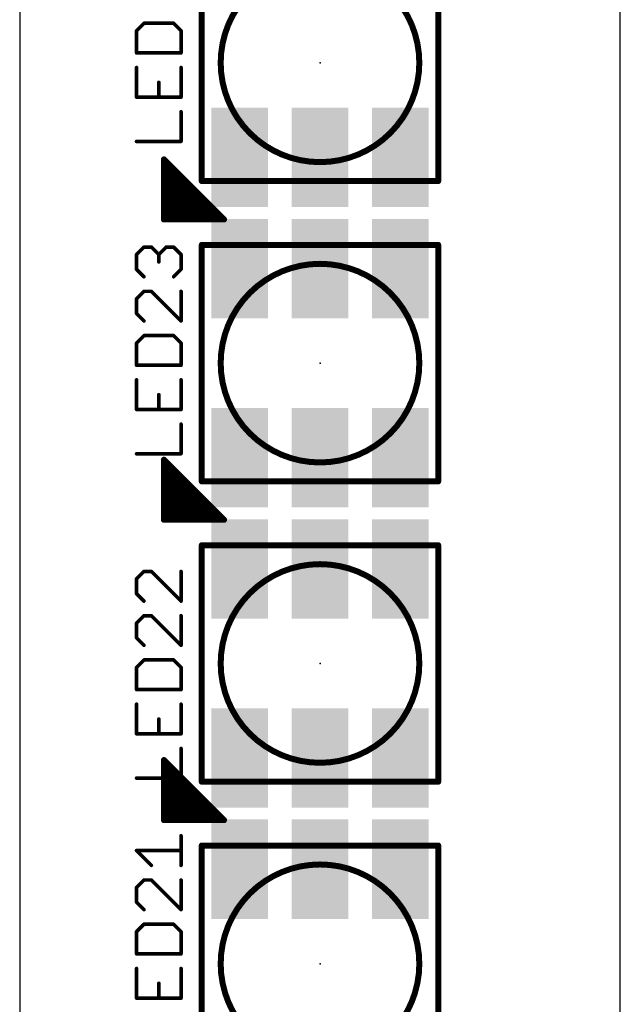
# Model space of a CAD drawing. Extents: x -0.01 to 0.51, y -0.01 to 8.26.
# Tile 7 of 10: x 0 to 0.5, y 5.22 to 6.04. Entities that reach past the tile are written whole.
import ezdxf

# ---------------------------------------------------------------- set-up
doc = ezdxf.new("R2010")
doc.units = 0
for name, color, linetype in [('20', 7, 'CONTINUOUS'), ('21', 253, 'CONTINUOUS'), ('23', 7, 'CONTINUOUS'), ('25', 253, 'CONTINUOUS'), ('29', 253, 'CONTINUOUS'), ('31', 253, 'CONTINUOUS')]:
    doc.layers.add(name, color=color, linetype=linetype)

# ---------------------------------------------------------------- blocks, each defined once
blk = doc.blocks.new('RECT')
blk.add_solid([(-0.5, -0.5), (0.5, -0.5), (-0.5, 0.5), (0.5, 0.5)])

msp = doc.modelspace()

# ---------------------------------------------------------------- linework, layer by layer
at = {"layer": '20'}
for p, q in [((0, 8.25), (0, 0)), ((0.5, 0), (0.5, 8.25))]:
    msp.add_line(p, q, dxfattribs=at)
at = {"layer": '21', "const_width": 0.005}
for points in [[(0.151575, 5.901575), (0.151575, 6.098425)], [(0.348425, 6.098425), (0.348425, 5.901575)], [(0.1201, 5.8696), (0.1201, 5.9196)], [(0.1201, 5.9196), (0.1701, 5.8696)], [(0.125, 5.8696), (0.125, 5.9147)], [(0.13, 5.8696), (0.13, 5.9097)], [(0.135, 5.8696), (0.135, 5.9047)], [(0.14, 5.8696), (0.14, 5.8997)], [(0.348425, 5.901575), (0.151575, 5.901575)], [(0.145, 5.8696), (0.145, 5.8947)], [(0.15, 5.8696), (0.15, 5.8897)], [(0.155, 5.8696), (0.155, 5.8847)], [(0.16, 5.8696), (0.16, 5.8797)], [(0.165, 5.8696), (0.165, 5.8747)], [(0.1701, 5.8696), (0.1201, 5.8696)], [(0.17, 5.8696), (0.17, 5.8697)], [(0.151575, 5.651575), (0.151575, 5.848425)], [(0.151575, 5.848425), (0.348425, 5.848425)], [(0.348425, 5.848425), (0.348425, 5.651575)], [(0.1201, 5.6196), (0.1201, 5.6696)], [(0.1201, 5.6696), (0.1701, 5.6196)], [(0.125, 5.6196), (0.125, 5.6647)], [(0.13, 5.6196), (0.13, 5.6597)], [(0.135, 5.6196), (0.135, 5.6547)], [(0.14, 5.6196), (0.14, 5.6497)], [(0.348425, 5.651575), (0.151575, 5.651575)], [(0.145, 5.6196), (0.145, 5.6447)], [(0.15, 5.6196), (0.15, 5.6397)], [(0.155, 5.6196), (0.155, 5.6347)], [(0.16, 5.6196), (0.16, 5.6297)], [(0.165, 5.6196), (0.165, 5.6247)], [(0.1701, 5.6196), (0.1201, 5.6196)], [(0.17, 5.6196), (0.17, 5.6197)], [(0.151575, 5.401575), (0.151575, 5.598425)], [(0.151575, 5.598425), (0.348425, 5.598425)], [(0.348425, 5.598425), (0.348425, 5.401575)], [(0.1201, 5.3696), (0.1201, 5.4196)], [(0.1201, 5.4196), (0.1701, 5.3696)], [(0.125, 5.3696), (0.125, 5.4147)], [(0.13, 5.3696), (0.13, 5.4097)], [(0.135, 5.3696), (0.135, 5.4047)], [(0.14, 5.3696), (0.14, 5.3997)], [(0.348425, 5.401575), (0.151575, 5.401575)], [(0.145, 5.3696), (0.145, 5.3947)], [(0.15, 5.3696), (0.15, 5.3897)], [(0.155, 5.3696), (0.155, 5.3847)], [(0.16, 5.3696), (0.16, 5.3797)], [(0.165, 5.3696), (0.165, 5.3747)], [(0.1701, 5.3696), (0.1201, 5.3696)], [(0.17, 5.3696), (0.17, 5.3697)], [(0.151575, 5.151575), (0.151575, 5.348425)], [(0.151575, 5.348425), (0.348425, 5.348425)], [(0.348425, 5.348425), (0.348425, 5.151575)]]:
    msp.add_lwpolyline(points, dxfattribs=at)
at = {"layer": '21'}
for points, const_width in [([(0.25, 5.917323, 1), (0.25, 6.082677, 1), (0.25, 5.917323)], 0.005), ([(0.12135, 5.9196, 1), (0.11885, 5.9196)], 0.0025), ([(0.120984, 5.920484, 1), (0.119216, 5.918716)], 0.0025), ([(0.12625, 5.9147, 1), (0.12375, 5.9147)], 0.0025), ([(0.13125, 5.9097, 1), (0.12875, 5.9097)], 0.0025), ([(0.13625, 5.9047, 1), (0.13375, 5.9047)], 0.0025), ([(0.14125, 5.8997, 1), (0.13875, 5.8997)], 0.0025), ([(0.151575, 5.902825, 1), (0.151575, 5.900325)], 0.0025), ([(0.150325, 5.901575, 1), (0.152825, 5.901575)], 0.0025), ([(0.347175, 5.901575, 1), (0.349675, 5.901575)], 0.0025), ([(0.348425, 5.900325, 1), (0.348425, 5.902825)], 0.0025), ([(0.14625, 5.8947, 1), (0.14375, 5.8947)], 0.0025), ([(0.15125, 5.8897, 1), (0.14875, 5.8897)], 0.0025), ([(0.15625, 5.8847, 1), (0.15375, 5.8847)], 0.0025), ([(0.16125, 5.8797, 1), (0.15875, 5.8797)], 0.0025), ([(0.16625, 5.8747, 1), (0.16375, 5.8747)], 0.0025), ([(0.1201, 5.87085, 1), (0.1201, 5.86835)], 0.0025), ([(0.11885, 5.8696, 1), (0.12135, 5.8696)], 0.0025), ([(0.12375, 5.8696, 1), (0.12625, 5.8696)], 0.0025), ([(0.12875, 5.8696, 1), (0.13125, 5.8696)], 0.0025), ([(0.13375, 5.8696, 1), (0.13625, 5.8696)], 0.0025), ([(0.13875, 5.8696, 1), (0.14125, 5.8696)], 0.0025), ([(0.14375, 5.8696, 1), (0.14625, 5.8696)], 0.0025), ([(0.14875, 5.8696, 1), (0.15125, 5.8696)], 0.0025), ([(0.15375, 5.8696, 1), (0.15625, 5.8696)], 0.0025), ([(0.15875, 5.8696, 1), (0.16125, 5.8696)], 0.0025), ([(0.16375, 5.8696, 1), (0.16625, 5.8696)], 0.0025), ([(0.17125, 5.8697, 1), (0.16875, 5.8697)], 0.0025), ([(0.16875, 5.8696, 1), (0.17125, 5.8696)], 0.0025), ([(0.169216, 5.868716, 1), (0.170984, 5.870484)], 0.0025), ([(0.1701, 5.86835, 1), (0.1701, 5.87085)], 0.0025), ([(0.152825, 5.848425, 1), (0.150325, 5.848425)], 0.0025), ([(0.151575, 5.849675, 1), (0.151575, 5.847175)], 0.0025), ([(0.349675, 5.848425, 1), (0.347175, 5.848425)], 0.0025), ([(0.348425, 5.847175, 1), (0.348425, 5.849675)], 0.0025), ([(0.25, 5.667323, 1), (0.25, 5.832677, 1), (0.25, 5.667323)], 0.005), ([(0.12135, 5.6696, 1), (0.11885, 5.6696)], 0.0025), ([(0.120984, 5.670484, 1), (0.119216, 5.668716)], 0.0025), ([(0.12625, 5.6647, 1), (0.12375, 5.6647)], 0.0025), ([(0.13125, 5.6597, 1), (0.12875, 5.6597)], 0.0025), ([(0.13625, 5.6547, 1), (0.13375, 5.6547)], 0.0025), ([(0.14125, 5.6497, 1), (0.13875, 5.6497)], 0.0025), ([(0.151575, 5.652825, 1), (0.151575, 5.650325)], 0.0025), ([(0.150325, 5.651575, 1), (0.152825, 5.651575)], 0.0025), ([(0.347175, 5.651575, 1), (0.349675, 5.651575)], 0.0025), ([(0.348425, 5.650325, 1), (0.348425, 5.652825)], 0.0025), ([(0.14625, 5.6447, 1), (0.14375, 5.6447)], 0.0025), ([(0.15125, 5.6397, 1), (0.14875, 5.6397)], 0.0025), ([(0.15625, 5.6347, 1), (0.15375, 5.6347)], 0.0025), ([(0.16125, 5.6297, 1), (0.15875, 5.6297)], 0.0025), ([(0.16625, 5.6247, 1), (0.16375, 5.6247)], 0.0025), ([(0.1201, 5.62085, 1), (0.1201, 5.61835)], 0.0025), ([(0.11885, 5.6196, 1), (0.12135, 5.6196)], 0.0025), ([(0.12375, 5.6196, 1), (0.12625, 5.6196)], 0.0025), ([(0.12875, 5.6196, 1), (0.13125, 5.6196)], 0.0025), ([(0.13375, 5.6196, 1), (0.13625, 5.6196)], 0.0025), ([(0.13875, 5.6196, 1), (0.14125, 5.6196)], 0.0025), ([(0.14375, 5.6196, 1), (0.14625, 5.6196)], 0.0025), ([(0.14875, 5.6196, 1), (0.15125, 5.6196)], 0.0025), ([(0.15375, 5.6196, 1), (0.15625, 5.6196)], 0.0025), ([(0.15875, 5.6196, 1), (0.16125, 5.6196)], 0.0025), ([(0.16375, 5.6196, 1), (0.16625, 5.6196)], 0.0025), ([(0.17125, 5.6197, 1), (0.16875, 5.6197)], 0.0025), ([(0.16875, 5.6196, 1), (0.17125, 5.6196)], 0.0025), ([(0.169216, 5.618716, 1), (0.170984, 5.620484)], 0.0025), ([(0.1701, 5.61835, 1), (0.1701, 5.62085)], 0.0025), ([(0.152825, 5.598425, 1), (0.150325, 5.598425)], 0.0025), ([(0.151575, 5.599675, 1), (0.151575, 5.597175)], 0.0025), ([(0.349675, 5.598425, 1), (0.347175, 5.598425)], 0.0025), ([(0.348425, 5.597175, 1), (0.348425, 5.599675)], 0.0025), ([(0.25, 5.417323, 1), (0.25, 5.582677, 1), (0.25, 5.417323)], 0.005), ([(0.12135, 5.4196, 1), (0.11885, 5.4196)], 0.0025), ([(0.120984, 5.420484, 1), (0.119216, 5.418716)], 0.0025), ([(0.12625, 5.4147, 1), (0.12375, 5.4147)], 0.0025), ([(0.13125, 5.4097, 1), (0.12875, 5.4097)], 0.0025), ([(0.13625, 5.4047, 1), (0.13375, 5.4047)], 0.0025), ([(0.14125, 5.3997, 1), (0.13875, 5.3997)], 0.0025), ([(0.151575, 5.402825, 1), (0.151575, 5.400325)], 0.0025), ([(0.150325, 5.401575, 1), (0.152825, 5.401575)], 0.0025), ([(0.347175, 5.401575, 1), (0.349675, 5.401575)], 0.0025), ([(0.348425, 5.400325, 1), (0.348425, 5.402825)], 0.0025), ([(0.14625, 5.3947, 1), (0.14375, 5.3947)], 0.0025), ([(0.15125, 5.3897, 1), (0.14875, 5.3897)], 0.0025), ([(0.15625, 5.3847, 1), (0.15375, 5.3847)], 0.0025), ([(0.16125, 5.3797, 1), (0.15875, 5.3797)], 0.0025), ([(0.16625, 5.3747, 1), (0.16375, 5.3747)], 0.0025), ([(0.1201, 5.37085, 1), (0.1201, 5.36835)], 0.0025), ([(0.11885, 5.3696, 1), (0.12135, 5.3696)], 0.0025), ([(0.12375, 5.3696, 1), (0.12625, 5.3696)], 0.0025), ([(0.12875, 5.3696, 1), (0.13125, 5.3696)], 0.0025), ([(0.13375, 5.3696, 1), (0.13625, 5.3696)], 0.0025), ([(0.13875, 5.3696, 1), (0.14125, 5.3696)], 0.0025), ([(0.14375, 5.3696, 1), (0.14625, 5.3696)], 0.0025), ([(0.14875, 5.3696, 1), (0.15125, 5.3696)], 0.0025), ([(0.15375, 5.3696, 1), (0.15625, 5.3696)], 0.0025), ([(0.15875, 5.3696, 1), (0.16125, 5.3696)], 0.0025), ([(0.16375, 5.3696, 1), (0.16625, 5.3696)], 0.0025), ([(0.17125, 5.3697, 1), (0.16875, 5.3697)], 0.0025), ([(0.16875, 5.3696, 1), (0.17125, 5.3696)], 0.0025), ([(0.169216, 5.368716, 1), (0.170984, 5.370484)], 0.0025), ([(0.1701, 5.36835, 1), (0.1701, 5.37085)], 0.0025), ([(0.152825, 5.348425, 1), (0.150325, 5.348425)], 0.0025), ([(0.151575, 5.349675, 1), (0.151575, 5.347175)], 0.0025), ([(0.349675, 5.348425, 1), (0.347175, 5.348425)], 0.0025), ([(0.348425, 5.347175, 1), (0.348425, 5.349675)], 0.0025), ([(0.25, 5.167323, 1), (0.25, 5.332677, 1), (0.25, 5.167323)], 0.005)]:
    msp.add_lwpolyline(points, format="xyb", dxfattribs=dict(at, const_width=const_width))
at = {"layer": '23'}
for p in [(0.25, 6), (0.25, 5.75), (0.25, 5.5), (0.25, 5.25)]:
    msp.add_point(p, dxfattribs=at)
at = {"layer": '25', "const_width": 0.003}
for points in [[(0.103467, 6.032922), (0.097295, 6.02675)], [(0.128155, 6.032922), (0.103467, 6.032922)], [(0.134327, 6.02675), (0.128155, 6.032922)], [(0.097295, 6.02675), (0.097295, 6.008234)], [(0.134327, 6.008234), (0.134327, 6.02675)], [(0.097295, 6.008234), (0.134327, 6.008234)], [(0.097295, 5.99609), (0.097295, 5.971402)], [(0.134327, 5.971402), (0.134327, 5.99609)], [(0.115811, 5.971402), (0.115811, 5.983746)], [(0.097295, 5.971402), (0.134327, 5.971402)], [(0.134327, 5.934571), (0.134327, 5.959259)], [(0.097295, 5.934571), (0.134327, 5.934571)], [(0.097295, 5.840412), (0.103467, 5.846584)], [(0.103467, 5.846584), (0.109639, 5.846584)], [(0.109639, 5.846584), (0.115811, 5.840412)], [(0.115811, 5.840412), (0.121983, 5.846584)], [(0.121983, 5.846584), (0.128155, 5.846584)], [(0.128155, 5.846584), (0.134327, 5.840412)], [(0.097295, 5.828069), (0.097295, 5.840412)], [(0.115811, 5.840412), (0.115811, 5.834241)], [(0.134327, 5.840412), (0.134327, 5.828069)], [(0.103467, 5.821897), (0.097295, 5.828069)], [(0.134327, 5.828069), (0.128155, 5.821897)], [(0.103467, 5.809753), (0.097295, 5.803581)], [(0.109639, 5.809753), (0.103467, 5.809753)], [(0.134327, 5.785065), (0.109639, 5.809753)], [(0.134327, 5.809753), (0.134327, 5.785065)], [(0.097295, 5.803581), (0.097295, 5.791237)], [(0.097295, 5.791237), (0.103467, 5.785065)], [(0.103467, 5.772922), (0.097295, 5.76675)], [(0.128155, 5.772922), (0.103467, 5.772922)], [(0.134327, 5.76675), (0.128155, 5.772922)], [(0.097295, 5.76675), (0.097295, 5.748234)], [(0.134327, 5.748234), (0.134327, 5.76675)], [(0.097295, 5.748234), (0.134327, 5.748234)], [(0.097295, 5.73609), (0.097295, 5.711402)], [(0.134327, 5.711402), (0.134327, 5.73609)], [(0.115811, 5.711402), (0.115811, 5.723746)], [(0.097295, 5.711402), (0.134327, 5.711402)], [(0.134327, 5.674571), (0.134327, 5.699259)], [(0.097295, 5.674571), (0.134327, 5.674571)], [(0.103467, 5.576584), (0.097295, 5.570412)], [(0.109639, 5.576584), (0.103467, 5.576584)], [(0.134327, 5.551897), (0.109639, 5.576584)], [(0.134327, 5.576584), (0.134327, 5.551897)], [(0.097295, 5.570412), (0.097295, 5.558069)], [(0.097295, 5.558069), (0.103467, 5.551897)], [(0.103467, 5.539753), (0.097295, 5.533581)], [(0.109639, 5.539753), (0.103467, 5.539753)], [(0.134327, 5.515065), (0.109639, 5.539753)], [(0.134327, 5.539753), (0.134327, 5.515065)], [(0.097295, 5.533581), (0.097295, 5.521237)], [(0.097295, 5.521237), (0.103467, 5.515065)], [(0.103467, 5.502922), (0.097295, 5.49675)], [(0.128155, 5.502922), (0.103467, 5.502922)], [(0.134327, 5.49675), (0.128155, 5.502922)], [(0.097295, 5.49675), (0.097295, 5.478234)], [(0.134327, 5.478234), (0.134327, 5.49675)], [(0.097295, 5.478234), (0.134327, 5.478234)], [(0.097295, 5.46609), (0.097295, 5.441402)], [(0.134327, 5.441402), (0.134327, 5.46609)], [(0.115811, 5.441402), (0.115811, 5.453746)], [(0.097295, 5.441402), (0.134327, 5.441402)], [(0.134327, 5.404571), (0.134327, 5.429259)], [(0.097295, 5.404571), (0.134327, 5.404571)], [(0.134327, 5.331897), (0.134327, 5.356584)], [(0.109639, 5.331897), (0.097295, 5.344241)], [(0.097295, 5.344241), (0.134327, 5.344241)], [(0.103467, 5.319753), (0.097295, 5.313581)], [(0.109639, 5.319753), (0.103467, 5.319753)], [(0.134327, 5.295065), (0.109639, 5.319753)], [(0.134327, 5.319753), (0.134327, 5.295065)], [(0.097295, 5.313581), (0.097295, 5.301237)], [(0.097295, 5.301237), (0.103467, 5.295065)], [(0.103467, 5.282922), (0.097295, 5.27675)], [(0.128155, 5.282922), (0.103467, 5.282922)], [(0.134327, 5.27675), (0.128155, 5.282922)], [(0.097295, 5.27675), (0.097295, 5.258234)], [(0.134327, 5.258234), (0.134327, 5.27675)], [(0.097295, 5.258234), (0.134327, 5.258234)], [(0.097295, 5.24609), (0.097295, 5.221402)], [(0.134327, 5.221402), (0.134327, 5.24609)], [(0.115811, 5.221402), (0.115811, 5.233746)], [(0.097295, 5.221402), (0.134327, 5.221402)]]:
    msp.add_lwpolyline(points, dxfattribs=at)
at = {"layer": '25', "const_width": 0.0015}
for points in [[(0.103467, 6.033672, 1), (0.103467, 6.032172)], [(0.103997, 6.032391, 1), (0.102937, 6.033452)], [(0.128685, 6.033452, 1), (0.127625, 6.032391)], [(0.128155, 6.032172, 1), (0.128155, 6.033672)], [(0.098045, 6.02675, 1), (0.096545, 6.02675)], [(0.096765, 6.02728, 1), (0.097825, 6.026219)], [(0.135077, 6.02675, 1), (0.133577, 6.02675)], [(0.133796, 6.026219, 1), (0.134857, 6.02728)], [(0.097295, 6.008984, 1), (0.097295, 6.007484)], [(0.096545, 6.008234, 1), (0.098045, 6.008234)], [(0.133577, 6.008234, 1), (0.135077, 6.008234)], [(0.134327, 6.007484, 1), (0.134327, 6.008984)], [(0.098045, 5.99609, 1), (0.096545, 5.99609)], [(0.135077, 5.99609, 1), (0.133577, 5.99609)], [(0.116561, 5.983746, 1), (0.115061, 5.983746)], [(0.097295, 5.972152, 1), (0.097295, 5.970652)], [(0.096545, 5.971402, 1), (0.098045, 5.971402)], [(0.115061, 5.971402, 1), (0.116561, 5.971402)], [(0.133577, 5.971402, 1), (0.135077, 5.971402)], [(0.134327, 5.970652, 1), (0.134327, 5.972152)], [(0.135077, 5.959259, 1), (0.133577, 5.959259)], [(0.097295, 5.935321, 1), (0.097295, 5.933821)], [(0.133577, 5.934571, 1), (0.135077, 5.934571)], [(0.134327, 5.933821, 1), (0.134327, 5.935321)], [(0.103467, 5.847334, 1), (0.103467, 5.845834)], [(0.103997, 5.846054, 1), (0.102937, 5.847115)], [(0.110169, 5.847115, 1), (0.109109, 5.846054)], [(0.109639, 5.845834, 1), (0.109639, 5.847334)], [(0.121983, 5.847334, 1), (0.121983, 5.845834)], [(0.122513, 5.846054, 1), (0.121453, 5.847115)], [(0.128685, 5.847115, 1), (0.127625, 5.846054)], [(0.128155, 5.845834, 1), (0.128155, 5.847334)], [(0.098045, 5.840412, 1), (0.096545, 5.840412)], [(0.096765, 5.840943, 1), (0.097825, 5.839882)], [(0.116561, 5.840412, 1), (0.115061, 5.840412)], [(0.115281, 5.840943, 1), (0.116341, 5.839882)], [(0.115281, 5.839882, 1), (0.116341, 5.840943)], [(0.135077, 5.840412, 1), (0.133577, 5.840412)], [(0.133796, 5.839882, 1), (0.134857, 5.840943)], [(0.097825, 5.828599, 1), (0.096765, 5.827538)], [(0.096545, 5.828069, 1), (0.098045, 5.828069)], [(0.115061, 5.834241, 1), (0.116561, 5.834241)], [(0.133577, 5.828069, 1), (0.135077, 5.828069)], [(0.134857, 5.827538, 1), (0.133796, 5.828599)], [(0.102937, 5.821366, 1), (0.103997, 5.822427)], [(0.127625, 5.822427, 1), (0.128685, 5.821366)], [(0.103467, 5.810503, 1), (0.103467, 5.809003)], [(0.103997, 5.809223, 1), (0.102937, 5.810283)], [(0.110169, 5.810283, 1), (0.109109, 5.809223)], [(0.109639, 5.809003, 1), (0.109639, 5.810503)], [(0.135077, 5.809753, 1), (0.133577, 5.809753)], [(0.098045, 5.803581, 1), (0.096545, 5.803581)], [(0.096765, 5.804111, 1), (0.097825, 5.803051)], [(0.097825, 5.791767, 1), (0.096765, 5.790707)], [(0.096545, 5.791237, 1), (0.098045, 5.791237)], [(0.102937, 5.784535, 1), (0.103997, 5.785596)], [(0.133577, 5.785065, 1), (0.135077, 5.785065)], [(0.133796, 5.784535, 1), (0.134857, 5.785596)], [(0.103467, 5.773672, 1), (0.103467, 5.772172)], [(0.103997, 5.772391, 1), (0.102937, 5.773452)], [(0.128685, 5.773452, 1), (0.127625, 5.772391)], [(0.128155, 5.772172, 1), (0.128155, 5.773672)], [(0.098045, 5.76675, 1), (0.096545, 5.76675)], [(0.096765, 5.76728, 1), (0.097825, 5.766219)], [(0.135077, 5.76675, 1), (0.133577, 5.76675)], [(0.133796, 5.766219, 1), (0.134857, 5.76728)], [(0.097295, 5.748984, 1), (0.097295, 5.747484)], [(0.096545, 5.748234, 1), (0.098045, 5.748234)], [(0.133577, 5.748234, 1), (0.135077, 5.748234)], [(0.134327, 5.747484, 1), (0.134327, 5.748984)], [(0.098045, 5.73609, 1), (0.096545, 5.73609)], [(0.135077, 5.73609, 1), (0.133577, 5.73609)], [(0.116561, 5.723746, 1), (0.115061, 5.723746)], [(0.097295, 5.712152, 1), (0.097295, 5.710652)], [(0.134327, 5.710652, 1), (0.134327, 5.712152)], [(0.096545, 5.711402, 1), (0.098045, 5.711402)], [(0.115061, 5.711402, 1), (0.116561, 5.711402)], [(0.133577, 5.711402, 1), (0.135077, 5.711402)], [(0.135077, 5.699259, 1), (0.133577, 5.699259)], [(0.097295, 5.675321, 1), (0.097295, 5.673821)], [(0.133577, 5.674571, 1), (0.135077, 5.674571)], [(0.134327, 5.673821, 1), (0.134327, 5.675321)], [(0.103467, 5.577334, 1), (0.103467, 5.575834)], [(0.103997, 5.576054, 1), (0.102937, 5.577115)], [(0.110169, 5.577115, 1), (0.109109, 5.576054)], [(0.109639, 5.575834, 1), (0.109639, 5.577334)], [(0.135077, 5.576584, 1), (0.133577, 5.576584)], [(0.098045, 5.570412, 1), (0.096545, 5.570412)], [(0.096765, 5.570943, 1), (0.097825, 5.569882)], [(0.097825, 5.558599, 1), (0.096765, 5.557538)], [(0.096545, 5.558069, 1), (0.098045, 5.558069)], [(0.102937, 5.551366, 1), (0.103997, 5.552427)], [(0.133577, 5.551897, 1), (0.135077, 5.551897)], [(0.133796, 5.551366, 1), (0.134857, 5.552427)], [(0.103467, 5.540503, 1), (0.103467, 5.539003)], [(0.103997, 5.539223, 1), (0.102937, 5.540283)], [(0.110169, 5.540283, 1), (0.109109, 5.539223)], [(0.109639, 5.539003, 1), (0.109639, 5.540503)], [(0.135077, 5.539753, 1), (0.133577, 5.539753)], [(0.098045, 5.533581, 1), (0.096545, 5.533581)], [(0.096765, 5.534111, 1), (0.097825, 5.533051)], [(0.097825, 5.521767, 1), (0.096765, 5.520707)], [(0.096545, 5.521237, 1), (0.098045, 5.521237)], [(0.102937, 5.514535, 1), (0.103997, 5.515596)], [(0.133796, 5.514535, 1), (0.134857, 5.515596)], [(0.133577, 5.515065, 1), (0.135077, 5.515065)], [(0.103467, 5.503672, 1), (0.103467, 5.502172)], [(0.103997, 5.502391, 1), (0.102937, 5.503452)], [(0.128685, 5.503452, 1), (0.127625, 5.502391)], [(0.128155, 5.502172, 1), (0.128155, 5.503672)], [(0.098045, 5.49675, 1), (0.096545, 5.49675)], [(0.096765, 5.49728, 1), (0.097825, 5.496219)], [(0.135077, 5.49675, 1), (0.133577, 5.49675)], [(0.133796, 5.496219, 1), (0.134857, 5.49728)], [(0.097295, 5.478984, 1), (0.097295, 5.477484)], [(0.096545, 5.478234, 1), (0.098045, 5.478234)], [(0.133577, 5.478234, 1), (0.135077, 5.478234)], [(0.134327, 5.477484, 1), (0.134327, 5.478984)], [(0.098045, 5.46609, 1), (0.096545, 5.46609)], [(0.135077, 5.46609, 1), (0.133577, 5.46609)], [(0.116561, 5.453746, 1), (0.115061, 5.453746)], [(0.097295, 5.442152, 1), (0.097295, 5.440652)], [(0.134327, 5.440652, 1), (0.134327, 5.442152)], [(0.096545, 5.441402, 1), (0.098045, 5.441402)], [(0.115061, 5.441402, 1), (0.116561, 5.441402)], [(0.133577, 5.441402, 1), (0.135077, 5.441402)], [(0.135077, 5.429259, 1), (0.133577, 5.429259)], [(0.097295, 5.405321, 1), (0.097295, 5.403821)], [(0.133577, 5.404571, 1), (0.135077, 5.404571)], [(0.134327, 5.403821, 1), (0.134327, 5.405321)], [(0.135077, 5.356584, 1), (0.133577, 5.356584)], [(0.097295, 5.344991, 1), (0.097295, 5.343491)], [(0.097825, 5.344771, 1), (0.096765, 5.34371)], [(0.134327, 5.343491, 1), (0.134327, 5.344991)], [(0.109109, 5.331366, 1), (0.110169, 5.332427)], [(0.133577, 5.331897, 1), (0.135077, 5.331897)], [(0.103467, 5.320503, 1), (0.103467, 5.319003)], [(0.103997, 5.319223, 1), (0.102937, 5.320283)], [(0.110169, 5.320283, 1), (0.109109, 5.319223)], [(0.109639, 5.319003, 1), (0.109639, 5.320503)], [(0.135077, 5.319753, 1), (0.133577, 5.319753)], [(0.098045, 5.313581, 1), (0.096545, 5.313581)], [(0.096765, 5.314111, 1), (0.097825, 5.313051)], [(0.097825, 5.301767, 1), (0.096765, 5.300707)], [(0.096545, 5.301237, 1), (0.098045, 5.301237)], [(0.102937, 5.294535, 1), (0.103997, 5.295596)], [(0.133577, 5.295065, 1), (0.135077, 5.295065)], [(0.133796, 5.294535, 1), (0.134857, 5.295596)], [(0.103467, 5.283672, 1), (0.103467, 5.282172)], [(0.103997, 5.282391, 1), (0.102937, 5.283452)], [(0.128685, 5.283452, 1), (0.127625, 5.282391)], [(0.128155, 5.282172, 1), (0.128155, 5.283672)], [(0.098045, 5.27675, 1), (0.096545, 5.27675)], [(0.096765, 5.27728, 1), (0.097825, 5.276219)], [(0.135077, 5.27675, 1), (0.133577, 5.27675)], [(0.133796, 5.276219, 1), (0.134857, 5.27728)], [(0.097295, 5.258984, 1), (0.097295, 5.257484)], [(0.096545, 5.258234, 1), (0.098045, 5.258234)], [(0.133577, 5.258234, 1), (0.135077, 5.258234)], [(0.134327, 5.257484, 1), (0.134327, 5.258984)], [(0.098045, 5.24609, 1), (0.096545, 5.24609)], [(0.135077, 5.24609, 1), (0.133577, 5.24609)], [(0.116561, 5.233746, 1), (0.115061, 5.233746)], [(0.097295, 5.222152, 1), (0.097295, 5.220652)], [(0.096545, 5.221402, 1), (0.098045, 5.221402)], [(0.115061, 5.221402, 1), (0.116561, 5.221402)], [(0.133577, 5.221402, 1), (0.135077, 5.221402)], [(0.134327, 5.220652, 1), (0.134327, 5.222152)]]:
    msp.add_lwpolyline(points, format="xyb", dxfattribs=at)

# ---------------------------------------------------------------- block references
at = {"layer": '29', "xscale": 0.08274, "yscale": 0.047307, "rotation": 90}
for p in [(0.183071, 5.92126), (0.25, 5.92126), (0.316929, 5.92126), (0.183071, 5.82874), (0.25, 5.82874), (0.316929, 5.82874), (0.183071, 5.67126), (0.25, 5.67126), (0.316929, 5.67126), (0.183071, 5.57874), (0.25, 5.57874), (0.316929, 5.57874), (0.183071, 5.42126), (0.25, 5.42126), (0.316929, 5.42126), (0.183071, 5.32874), (0.25, 5.32874), (0.316929, 5.32874)]:
    msp.add_blockref('RECT', p, dxfattribs=at)
at = {"layer": '31', "xscale": 0.07874, "yscale": 0.043307, "rotation": 90}
for p in [(0.183071, 5.92126), (0.25, 5.92126), (0.316929, 5.92126), (0.183071, 5.82874), (0.25, 5.82874), (0.316929, 5.82874), (0.183071, 5.67126), (0.25, 5.67126), (0.316929, 5.67126), (0.183071, 5.57874), (0.25, 5.57874), (0.316929, 5.57874), (0.183071, 5.42126), (0.25, 5.42126), (0.316929, 5.42126), (0.183071, 5.32874), (0.25, 5.32874), (0.316929, 5.32874)]:
    msp.add_blockref('RECT', p, dxfattribs=at)

doc.saveas('drawing.dxf')
